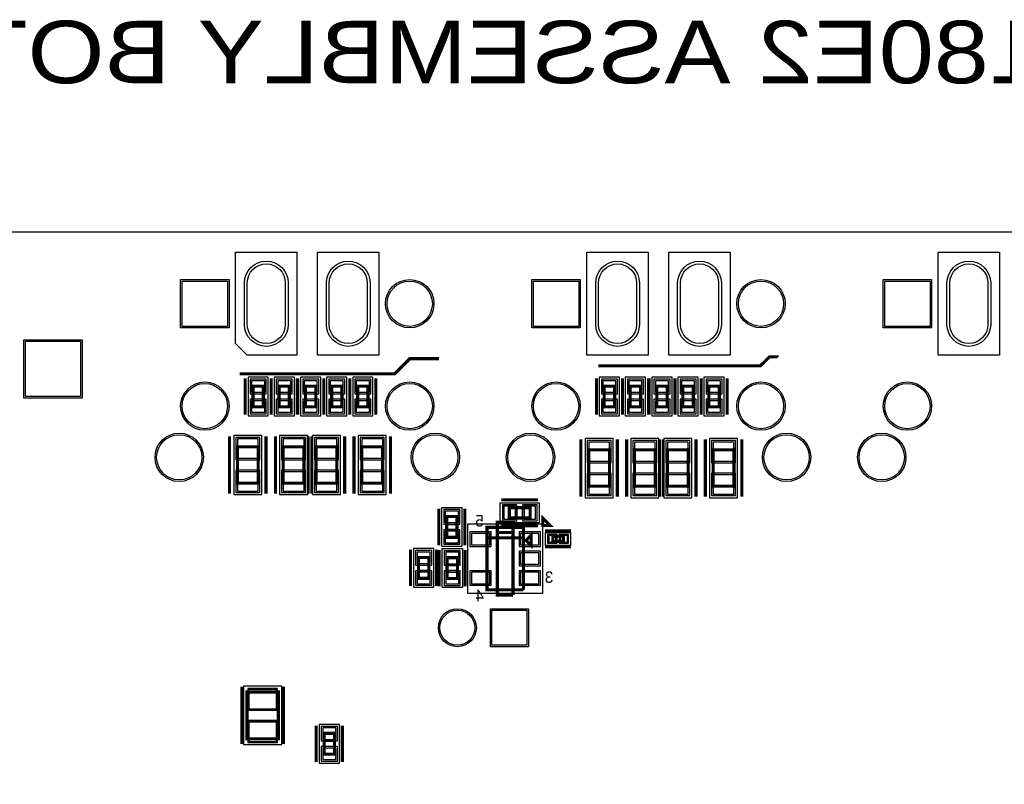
# Model space of a CAD drawing. Extents: x -10 to 137, y -32 to 198.
# Tile 58 of 64: x 46 to 95, y 161 to 198. Entities that reach past the tile are written whole.
import ezdxf

# ---------------------------------------------------------------- set-up
doc = ezdxf.new("R2010")
doc.units = 0
for name, color, linetype in [('BG_OUTLINE', 95, 'CONTINUOUS'), ('PG_ASSEMBLY_BOTTOM', 52, 'CONTINUOUS'), ('PG_DFA_BOUND_BOTTOM', 254, 'CONTINUOUS'), ('PG_PLACE_BOUND_BOTTOM', 73, 'CONTINUOUS'), ('PG_SILKSCREEN_BOTTOM', 2, 'CONTINUOUS'), ('PIN_BOTTOM', 2, 'CONTINUOUS'), ('PIN_PASTEMASK_BOTTOM', 132, 'CONTINUOUS'), ('PIN_SOLDERMASK_BOTTOM', 212, 'CONTINUOUS'), ('RKO_ALL', 40, 'CONTINUOUS'), ('VKO_BOTTOM', 173, 'CONTINUOUS')]:
    doc.layers.add(name, color=color, linetype=linetype)

msp = doc.modelspace()

# ---------------------------------------------------------------- linework, layer by layer
at = {"layer": 'BG_OUTLINE'}
msp.add_lwpolyline([(127, 0), (127, 187.96), (0, 187.96), (0, 0)], close=True, dxfattribs=at)
at = {"layer": 'PG_ASSEMBLY_BOTTOM', "const_width": 0.1524}
for points in [[(58.341006, 180.438806), (58.341006, 179.422806), (57.833006, 179.422806), (57.833006, 180.438806), (58.341006, 180.438806)], [(59.611006, 180.438806), (59.611006, 179.422806), (59.103006, 179.422806), (59.103006, 180.438806), (59.611006, 180.438806)], [(60.90666, 180.438806), (60.90666, 179.422806), (60.39866, 179.422806), (60.39866, 180.438806), (60.90666, 180.438806)], [(62.179454, 180.438806), (62.179454, 179.422806), (61.671454, 179.422806), (61.671454, 180.438806), (62.179454, 180.438806)], [(63.449454, 180.438806), (63.449454, 179.422806), (62.941454, 179.422806), (62.941454, 180.438806), (63.449454, 180.438806)], [(75.486006, 180.438806), (75.486006, 179.422806), (74.978006, 179.422806), (74.978006, 180.438806), (75.486006, 180.438806)], [(76.756006, 180.438806), (76.756006, 179.422806), (76.248006, 179.422806), (76.248006, 180.438806), (76.756006, 180.438806)], [(78.05166, 180.438806), (78.05166, 179.422806), (77.54366, 179.422806), (77.54366, 180.438806), (78.05166, 180.438806)], [(79.324454, 180.438806), (79.324454, 179.422806), (78.816454, 179.422806), (78.816454, 180.438806), (79.324454, 180.438806)], [(80.594454, 180.438806), (80.594454, 179.422806), (80.086454, 179.422806), (80.086454, 180.438806), (80.594454, 180.438806)], [(58.090054, 177.474118), (58.090054, 175.696118), (57.074054, 175.696118), (57.074054, 177.474118), (58.090054, 177.474118)], [(60.325254, 177.474118), (60.325254, 175.696118), (59.309254, 175.696118), (59.309254, 177.474118), (60.325254, 177.474118)], [(61.928502, 177.474118), (61.928502, 175.696118), (60.912502, 175.696118), (60.912502, 177.474118), (61.928502, 177.474118)], [(64.163702, 177.474118), (64.163702, 175.696118), (63.147702, 175.696118), (63.147702, 177.474118), (64.163702, 177.474118)], [(75.235054, 177.326544), (75.235054, 175.548544), (74.219054, 175.548544), (74.219054, 177.326544), (75.235054, 177.326544)], [(77.470254, 177.326544), (77.470254, 175.548544), (76.454254, 175.548544), (76.454254, 177.326544), (77.470254, 177.326544)], [(79.073502, 177.326544), (79.073502, 175.548544), (78.057502, 175.548544), (78.057502, 177.326544), (79.073502, 177.326544)], [(81.308702, 177.326544), (81.308702, 175.548544), (80.292702, 175.548544), (80.292702, 177.326544), (81.308702, 177.326544)], [(71.359268, 173.995842), (70.343268, 173.995842), (70.343268, 174.503842), (71.359268, 174.503842), (71.359268, 173.995842)], [(67.285362, 173.05147), (67.285362, 174.06747), (67.793362, 174.06747), (67.793362, 173.05147), (67.285362, 173.05147)], [(71.032116, 170.491658), (69.254116, 170.491658), (69.254116, 173.539658), (71.032116, 173.539658), (71.032116, 173.031658), (69.254116, 173.031658)], [(69.254116, 173.031658), (71.032116, 173.031658), (71.032116, 170.491658)], [(71.159116, 172.904658), (71.413116, 173.158658), (71.413116, 172.650658), (71.159116, 172.904658)], [(72.978772, 172.852334), (72.470772, 172.852334), (72.470772, 173.106334), (72.978772, 173.106334), (72.978772, 172.852334)], [(66.415412, 172.068236), (66.415412, 171.052236), (65.907412, 171.052236), (65.907412, 172.068236), (66.415412, 172.068236)], [(67.30492, 171.04614), (67.30492, 172.06214), (67.81292, 172.06214), (67.81292, 171.04614), (67.30492, 171.04614)], [(57.544716, 163.214812), (57.544716, 165.500812), (59.068716, 165.500812), (59.068716, 163.214812), (57.544716, 163.214812)], [(61.303662, 162.468306), (61.303662, 163.484306), (61.811662, 163.484306), (61.811662, 162.468306), (61.303662, 162.468306)]]:
    msp.add_lwpolyline(points, dxfattribs=at)
at = {"layer": 'PG_DFA_BOUND_BOTTOM'}
for points in [[(58.582306, 180.877972), (57.591706, 180.877972), (57.591706, 178.98364), (58.582306, 178.98364)], [(59.852306, 180.877972), (58.861706, 180.877972), (58.861706, 178.98364), (59.852306, 178.98364)], [(61.14796, 180.877972), (60.15736, 180.877972), (60.15736, 178.98364), (61.14796, 178.98364)], [(62.420754, 180.877972), (61.430154, 180.877972), (61.430154, 178.98364), (62.420754, 178.98364)], [(63.690754, 180.877972), (62.700154, 180.877972), (62.700154, 178.98364), (63.690754, 178.98364)], [(75.727306, 180.877972), (74.736706, 180.877972), (74.736706, 178.98364), (75.727306, 178.98364)], [(76.997306, 180.877972), (76.006706, 180.877972), (76.006706, 178.98364), (76.997306, 178.98364)], [(78.29296, 180.877972), (77.30236, 180.877972), (77.30236, 178.98364), (78.29296, 178.98364)], [(79.565754, 180.877972), (78.575154, 180.877972), (78.575154, 178.98364), (79.565754, 178.98364)], [(80.835754, 180.877972), (79.845154, 180.877972), (79.845154, 178.98364), (80.835754, 178.98364)], [(58.267854, 178.032918), (56.896254, 178.032918), (56.896254, 175.137318), (58.267854, 175.137318)], [(60.503054, 178.032918), (59.131454, 178.032918), (59.131454, 175.137318), (60.503054, 175.137318)], [(62.106302, 178.032918), (60.734702, 178.032918), (60.734702, 175.137318), (62.106302, 175.137318)], [(64.341502, 178.032918), (62.969902, 178.032918), (62.969902, 175.137318), (64.341502, 175.137318)], [(75.412854, 177.885344), (74.041254, 177.885344), (74.041254, 174.989744), (75.412854, 174.989744)], [(77.648054, 177.885344), (76.276454, 177.885344), (76.276454, 174.989744), (77.648054, 174.989744)], [(79.251302, 177.885344), (77.879702, 177.885344), (77.879702, 174.989744), (79.251302, 174.989744)], [(81.486502, 177.885344), (80.114902, 177.885344), (80.114902, 174.989744), (81.486502, 174.989744)], [(67.044062, 174.506636), (68.034662, 174.506636), (68.034662, 172.612304), (67.044062, 172.612304)], [(69.904102, 174.745142), (71.798434, 174.745142), (71.798434, 173.754542), (69.904102, 173.754542)], [(68.32092, 173.717458), (71.965312, 173.717458), (71.965312, 170.313858), (68.32092, 170.313858)], [(72.114664, 173.296834), (73.33488, 173.296834), (73.33488, 172.661834), (72.114664, 172.661834)], [(66.656712, 172.507402), (65.666112, 172.507402), (65.666112, 170.61307), (66.656712, 170.61307)], [(67.06362, 172.501306), (68.05422, 172.501306), (68.05422, 170.606974), (67.06362, 170.606974)], [(57.366916, 162.935412), (59.246516, 162.935412), (59.246516, 165.780212), (57.366916, 165.780212)], [(61.062362, 162.02914), (62.052962, 162.02914), (62.052962, 163.923472), (61.062362, 163.923472)]]:
    msp.add_lwpolyline(points, close=True, dxfattribs=at)
at = {"layer": 'PG_PLACE_BOUND_BOTTOM'}
for points in [[(58.341006, 180.438806), (58.341006, 179.422806), (57.833006, 179.422806), (57.833006, 180.438806)], [(59.611006, 180.438806), (59.611006, 179.422806), (59.103006, 179.422806), (59.103006, 180.438806)], [(60.90666, 180.438806), (60.90666, 179.422806), (60.39866, 179.422806), (60.39866, 180.438806)], [(62.179454, 180.438806), (62.179454, 179.422806), (61.671454, 179.422806), (61.671454, 180.438806)], [(63.449454, 180.438806), (63.449454, 179.422806), (62.941454, 179.422806), (62.941454, 180.438806)], [(75.486006, 180.438806), (75.486006, 179.422806), (74.978006, 179.422806), (74.978006, 180.438806)], [(76.756006, 180.438806), (76.756006, 179.422806), (76.248006, 179.422806), (76.248006, 180.438806)], [(78.05166, 180.438806), (78.05166, 179.422806), (77.54366, 179.422806), (77.54366, 180.438806)], [(79.324454, 180.438806), (79.324454, 179.422806), (78.816454, 179.422806), (78.816454, 180.438806)], [(80.594454, 180.438806), (80.594454, 179.422806), (80.086454, 179.422806), (80.086454, 180.438806)], [(58.090054, 177.474118), (58.090054, 175.696118), (57.074054, 175.696118), (57.074054, 177.474118)], [(60.325254, 177.474118), (60.325254, 175.696118), (59.309254, 175.696118), (59.309254, 177.474118)], [(61.928502, 177.474118), (61.928502, 175.696118), (60.912502, 175.696118), (60.912502, 177.474118)], [(64.163702, 177.474118), (64.163702, 175.696118), (63.147702, 175.696118), (63.147702, 177.474118)], [(75.235054, 177.326544), (75.235054, 175.548544), (74.219054, 175.548544), (74.219054, 177.326544)], [(77.470254, 177.326544), (77.470254, 175.548544), (76.454254, 175.548544), (76.454254, 177.326544)], [(79.073502, 177.326544), (79.073502, 175.548544), (78.057502, 175.548544), (78.057502, 177.326544)], [(81.308702, 177.326544), (81.308702, 175.548544), (80.292702, 175.548544), (80.292702, 177.326544)], [(70.343268, 174.503842), (71.359268, 174.503842), (71.359268, 173.995842), (70.343268, 173.995842)], [(67.285362, 174.06747), (67.793362, 174.06747), (67.793362, 173.05147), (67.285362, 173.05147)], [(69.254116, 173.539658), (71.032116, 173.539658), (71.032116, 170.491658), (69.254116, 170.491658)], [(72.470772, 173.106334), (72.978772, 173.106334), (72.978772, 172.852334), (72.470772, 172.852334)], [(66.415412, 172.068236), (66.415412, 171.052236), (65.907412, 171.052236), (65.907412, 172.068236)], [(67.30492, 172.06214), (67.81292, 172.06214), (67.81292, 171.04614), (67.30492, 171.04614)], [(57.544716, 163.214812), (59.068716, 163.214812), (59.068716, 165.500812), (57.544716, 165.500812)], [(61.303662, 162.468306), (61.303662, 163.484306), (61.811662, 163.484306), (61.811662, 162.468306)]]:
    msp.add_lwpolyline(points, close=True, dxfattribs=at)
at = {"layer": 'PG_SILKSCREEN_BOTTOM', "const_width": 0.1524}
for points in [[(57.177432, 181.03469), (64.746632, 181.03469), (65.491106, 181.779164), (66.905886, 181.779164)], [(74.684636, 181.430168), (82.601562, 181.430168), (83.035902, 181.864508), (83.44535, 181.864508), (83.457796, 181.852062)], [(57.452006, 180.819806), (57.452006, 179.041806)], [(58.722006, 180.819806), (58.722006, 179.041806)], [(58.722006, 180.819806), (58.722006, 179.041806)], [(59.992006, 180.819806), (59.992006, 179.041806)], [(60.01766, 180.819806), (60.01766, 179.041806)], [(61.28766, 180.819806), (61.28766, 179.041806)], [(61.290454, 180.819806), (61.290454, 179.041806)], [(62.560454, 180.819806), (62.560454, 179.041806)], [(62.560454, 180.819806), (62.560454, 179.041806)], [(63.830454, 180.819806), (63.830454, 179.041806)], [(74.597006, 180.819806), (74.597006, 179.041806)], [(75.867006, 180.819806), (75.867006, 179.041806)], [(75.867006, 180.819806), (75.867006, 179.041806)], [(77.137006, 180.819806), (77.137006, 179.041806)], [(77.16266, 180.819806), (77.16266, 179.041806)], [(78.43266, 180.819806), (78.43266, 179.041806)], [(78.435454, 180.819806), (78.435454, 179.041806)], [(79.705454, 180.819806), (79.705454, 179.041806)], [(79.705454, 180.819806), (79.705454, 179.041806)], [(80.975454, 180.819806), (80.975454, 179.041806)], [(56.693054, 177.982118), (56.693054, 175.188118)], [(58.471054, 177.982118), (58.471054, 175.188118)], [(58.928254, 177.982118), (58.928254, 175.188118)], [(60.531502, 177.982118), (60.531502, 175.188118)], [(60.706254, 177.982118), (60.706254, 175.188118)], [(62.309502, 177.982118), (62.309502, 175.188118)], [(62.766702, 177.982118), (62.766702, 175.188118)], [(64.544702, 177.982118), (64.544702, 175.188118)], [(73.838054, 177.834544), (73.838054, 175.040544)], [(75.616054, 177.834544), (75.616054, 175.040544)], [(76.073254, 177.834544), (76.073254, 175.040544)], [(77.676502, 177.834544), (77.676502, 175.040544)], [(77.851254, 177.834544), (77.851254, 175.040544)], [(79.454502, 177.834544), (79.454502, 175.040544)], [(79.911702, 177.834544), (79.911702, 175.040544)], [(81.689702, 177.834544), (81.689702, 175.040544)], [(71.740268, 174.884842), (69.962268, 174.884842)], [(66.904362, 172.67047), (66.904362, 174.44847)], [(68.174362, 172.67047), (68.174362, 174.44847)], [(71.981822, 173.632622), (71.981822, 173.992032), (72.341232, 173.632622), (71.981822, 173.632622)], [(70.524116, 170.237658), (69.762116, 170.237658), (69.762116, 173.793658), (70.524116, 173.793658), (70.524116, 173.285658), (69.762116, 173.285658)], [(71.740268, 173.614842), (69.962268, 173.614842)], [(69.762116, 173.285658), (70.524116, 173.285658), (70.524116, 170.237658)], [(73.359772, 173.360334), (72.089772, 173.360334)], [(65.526412, 172.449236), (65.526412, 170.671236)], [(66.796412, 172.449236), (66.796412, 170.671236)], [(73.359772, 172.598334), (72.089772, 172.598334)], [(66.92392, 170.66514), (66.92392, 172.44314)], [(68.19392, 170.66514), (68.19392, 172.44314)], [(57.290716, 162.960812), (57.290716, 165.754812)], [(59.322716, 162.960812), (59.322716, 165.754812)], [(60.922662, 162.087306), (60.922662, 163.865306)], [(62.192662, 162.087306), (62.192662, 163.865306)]]:
    msp.add_lwpolyline(points, dxfattribs=at)
at = {"layer": 'PIN_BOTTOM'}
for points in [[(57.555892, 183.44388), (57.555892, 185.47588, -1), (59.410092, 185.47588), (59.410092, 183.44388, -1)], [(61.555884, 183.44388), (61.555884, 185.47588, -1), (63.410084, 185.47588), (63.410084, 183.44388, -1)], [(74.700892, 183.44388), (74.700892, 185.47588, -1), (76.555092, 185.47588), (76.555092, 183.44388, -1)], [(78.700884, 183.44388), (78.700884, 185.47588, -1), (80.555084, 185.47588), (80.555084, 183.44388, -1)], [(91.845892, 183.44388), (91.845892, 185.47588, -1), (93.700092, 185.47588), (93.700092, 183.44388, -1)]]:
    msp.add_lwpolyline(points, format="xyb", close=True, dxfattribs=at)
for points in [[(56.587898, 185.56478), (56.587898, 183.35498), (54.378098, 183.35498), (54.378098, 185.56478)], [(73.732898, 185.56478), (73.732898, 183.35498), (71.523098, 183.35498), (71.523098, 185.56478)], [(90.877898, 185.56478), (90.877898, 183.35498), (88.668098, 183.35498), (88.668098, 185.56478)], [(49.418748, 182.623968), (49.418748, 179.931568), (46.726348, 179.931568), (46.726348, 182.623968)], [(58.404506, 180.700172), (57.769506, 180.700172), (57.769506, 180.141372), (58.404506, 180.141372)], [(59.674506, 180.700172), (59.039506, 180.700172), (59.039506, 180.141372), (59.674506, 180.141372)], [(60.97016, 180.700172), (60.33516, 180.700172), (60.33516, 180.141372), (60.97016, 180.141372)], [(62.242954, 180.700172), (61.607954, 180.700172), (61.607954, 180.141372), (62.242954, 180.141372)], [(63.512954, 180.700172), (62.877954, 180.700172), (62.877954, 180.141372), (63.512954, 180.141372)], [(75.549506, 180.700172), (74.914506, 180.700172), (74.914506, 180.141372), (75.549506, 180.141372)], [(76.819506, 180.700172), (76.184506, 180.700172), (76.184506, 180.141372), (76.819506, 180.141372)], [(78.11516, 180.700172), (77.48016, 180.700172), (77.48016, 180.141372), (78.11516, 180.141372)], [(79.387954, 180.700172), (78.752954, 180.700172), (78.752954, 180.141372), (79.387954, 180.141372)], [(80.657954, 180.700172), (80.022954, 180.700172), (80.022954, 180.141372), (80.657954, 180.141372)], [(58.404506, 179.72024), (57.769506, 179.72024), (57.769506, 179.16144), (58.404506, 179.16144)], [(59.674506, 179.72024), (59.039506, 179.72024), (59.039506, 179.16144), (59.674506, 179.16144)], [(60.97016, 179.72024), (60.33516, 179.72024), (60.33516, 179.16144), (60.97016, 179.16144)], [(62.242954, 179.72024), (61.607954, 179.72024), (61.607954, 179.16144), (62.242954, 179.16144)], [(63.512954, 179.72024), (62.877954, 179.72024), (62.877954, 179.16144), (63.512954, 179.16144)], [(75.549506, 179.72024), (74.914506, 179.72024), (74.914506, 179.16144), (75.549506, 179.16144)], [(76.819506, 179.72024), (76.184506, 179.72024), (76.184506, 179.16144), (76.819506, 179.16144)], [(78.11516, 179.72024), (77.48016, 179.72024), (77.48016, 179.16144), (78.11516, 179.16144)], [(79.387954, 179.72024), (78.752954, 179.72024), (78.752954, 179.16144), (79.387954, 179.16144)], [(80.657954, 179.72024), (80.022954, 179.72024), (80.022954, 179.16144), (80.657954, 179.16144)], [(58.090054, 177.855118), (57.074054, 177.855118), (57.074054, 176.915318), (58.090054, 176.915318)], [(60.325254, 177.855118), (59.309254, 177.855118), (59.309254, 176.915318), (60.325254, 176.915318)], [(61.928502, 177.855118), (60.912502, 177.855118), (60.912502, 176.915318), (61.928502, 176.915318)], [(64.163702, 177.855118), (63.147702, 177.855118), (63.147702, 176.915318), (64.163702, 176.915318)], [(75.235054, 177.707544), (74.219054, 177.707544), (74.219054, 176.767744), (75.235054, 176.767744)], [(77.470254, 177.707544), (76.454254, 177.707544), (76.454254, 176.767744), (77.470254, 176.767744)], [(79.073502, 177.707544), (78.057502, 177.707544), (78.057502, 176.767744), (79.073502, 176.767744)], [(81.308702, 177.707544), (80.292702, 177.707544), (80.292702, 176.767744), (81.308702, 176.767744)], [(58.090054, 176.254918), (57.074054, 176.254918), (57.074054, 175.315118), (58.090054, 175.315118)], [(60.325254, 176.254918), (59.309254, 176.254918), (59.309254, 175.315118), (60.325254, 175.315118)], [(61.928502, 176.254918), (60.912502, 176.254918), (60.912502, 175.315118), (61.928502, 175.315118)], [(64.163702, 176.254918), (63.147702, 176.254918), (63.147702, 175.315118), (64.163702, 175.315118)], [(75.235054, 176.107344), (74.219054, 176.107344), (74.219054, 175.167544), (75.235054, 175.167544)], [(77.470254, 176.107344), (76.454254, 176.107344), (76.454254, 175.167544), (77.470254, 175.167544)], [(79.073502, 176.107344), (78.057502, 176.107344), (78.057502, 175.167544), (79.073502, 175.167544)], [(81.308702, 176.107344), (80.292702, 176.107344), (80.292702, 175.167544), (81.308702, 175.167544)], [(70.640702, 173.932342), (70.640702, 174.567342), (70.081902, 174.567342), (70.081902, 173.932342)], [(71.620634, 173.932342), (71.620634, 174.567342), (71.061834, 174.567342), (71.061834, 173.932342)], [(67.221862, 173.770036), (67.856862, 173.770036), (67.856862, 174.328836), (67.221862, 174.328836)], [(67.221862, 172.790104), (67.856862, 172.790104), (67.856862, 173.348904), (67.221862, 173.348904)], [(69.38772, 172.686218), (69.38772, 173.245018), (68.49872, 173.245018), (68.49872, 172.686218)], [(71.787512, 172.686218), (71.787512, 173.245018), (70.898512, 173.245018), (70.898512, 172.686218)], [(72.622664, 172.814234), (72.622664, 173.144434), (72.267064, 173.144434), (72.267064, 172.814234)], [(73.18248, 172.814234), (73.18248, 173.144434), (72.82688, 173.144434), (72.82688, 172.814234)], [(66.478912, 172.329602), (65.843912, 172.329602), (65.843912, 171.770802), (66.478912, 171.770802)], [(67.24142, 171.764706), (67.87642, 171.764706), (67.87642, 172.323506), (67.24142, 172.323506)], [(71.787512, 171.736258), (71.787512, 172.295058), (70.898512, 172.295058), (70.898512, 171.736258)], [(66.478912, 171.34967), (65.843912, 171.34967), (65.843912, 170.79087), (66.478912, 170.79087)], [(67.24142, 170.784774), (67.87642, 170.784774), (67.87642, 171.343574), (67.24142, 171.343574)], [(69.38772, 170.786298), (69.38772, 171.345098), (68.49872, 171.345098), (68.49872, 170.786298)], [(71.787512, 170.786298), (71.787512, 171.345098), (70.898512, 171.345098), (70.898512, 170.786298)], [(69.49821, 167.789352), (69.49821, 169.491152), (71.20001, 169.491152), (71.20001, 167.789352)], [(57.633616, 164.688012), (58.979816, 164.688012), (58.979816, 165.627812), (57.633616, 165.627812)], [(57.633616, 163.087812), (58.979816, 163.087812), (58.979816, 164.027612), (57.633616, 164.027612)], [(61.240162, 163.186872), (61.875162, 163.186872), (61.875162, 163.745672), (61.240162, 163.745672)], [(61.240162, 162.20694), (61.875162, 162.20694), (61.875162, 162.76574), (61.240162, 162.76574)]]:
    msp.add_lwpolyline(points, close=True, dxfattribs=at)
for centre, radius in [((65.482978, 184.45988), 1.1049), ((82.627978, 184.45988), 1.1049), ((55.482998, 179.45989), 1.1049), ((65.482978, 179.45989), 1.1049), ((72.627998, 179.45989), 1.1049), ((82.627978, 179.45989), 1.1049), ((89.772998, 179.45989), 1.1049), ((54.233064, 176.959768), 1.1049), ((66.732912, 176.959768), 1.1049), ((71.378064, 176.959768), 1.1049), ((83.877912, 176.959768), 1.1049), ((88.523064, 176.959768), 1.1049), ((67.80911, 168.640252), 0.8509)]:
    msp.add_circle(centre, radius, dxfattribs=at)
at = {"layer": 'PIN_PASTEMASK_BOTTOM'}
for points in [[(58.404506, 180.700172), (57.769506, 180.700172), (57.769506, 180.141372), (58.404506, 180.141372)], [(59.674506, 180.700172), (59.039506, 180.700172), (59.039506, 180.141372), (59.674506, 180.141372)], [(60.97016, 180.700172), (60.33516, 180.700172), (60.33516, 180.141372), (60.97016, 180.141372)], [(62.242954, 180.700172), (61.607954, 180.700172), (61.607954, 180.141372), (62.242954, 180.141372)], [(63.512954, 180.700172), (62.877954, 180.700172), (62.877954, 180.141372), (63.512954, 180.141372)], [(75.549506, 180.700172), (74.914506, 180.700172), (74.914506, 180.141372), (75.549506, 180.141372)], [(76.819506, 180.700172), (76.184506, 180.700172), (76.184506, 180.141372), (76.819506, 180.141372)], [(78.11516, 180.700172), (77.48016, 180.700172), (77.48016, 180.141372), (78.11516, 180.141372)], [(79.387954, 180.700172), (78.752954, 180.700172), (78.752954, 180.141372), (79.387954, 180.141372)], [(80.657954, 180.700172), (80.022954, 180.700172), (80.022954, 180.141372), (80.657954, 180.141372)], [(58.404506, 179.72024), (57.769506, 179.72024), (57.769506, 179.16144), (58.404506, 179.16144)], [(59.674506, 179.72024), (59.039506, 179.72024), (59.039506, 179.16144), (59.674506, 179.16144)], [(60.97016, 179.72024), (60.33516, 179.72024), (60.33516, 179.16144), (60.97016, 179.16144)], [(62.242954, 179.72024), (61.607954, 179.72024), (61.607954, 179.16144), (62.242954, 179.16144)], [(63.512954, 179.72024), (62.877954, 179.72024), (62.877954, 179.16144), (63.512954, 179.16144)], [(75.549506, 179.72024), (74.914506, 179.72024), (74.914506, 179.16144), (75.549506, 179.16144)], [(76.819506, 179.72024), (76.184506, 179.72024), (76.184506, 179.16144), (76.819506, 179.16144)], [(78.11516, 179.72024), (77.48016, 179.72024), (77.48016, 179.16144), (78.11516, 179.16144)], [(79.387954, 179.72024), (78.752954, 179.72024), (78.752954, 179.16144), (79.387954, 179.16144)], [(80.657954, 179.72024), (80.022954, 179.72024), (80.022954, 179.16144), (80.657954, 179.16144)], [(58.090054, 177.855118), (57.074054, 177.855118), (57.074054, 176.915318), (58.090054, 176.915318)], [(60.325254, 177.855118), (59.309254, 177.855118), (59.309254, 176.915318), (60.325254, 176.915318)], [(61.928502, 177.855118), (60.912502, 177.855118), (60.912502, 176.915318), (61.928502, 176.915318)], [(64.163702, 177.855118), (63.147702, 177.855118), (63.147702, 176.915318), (64.163702, 176.915318)], [(75.235054, 177.707544), (74.219054, 177.707544), (74.219054, 176.767744), (75.235054, 176.767744)], [(77.470254, 177.707544), (76.454254, 177.707544), (76.454254, 176.767744), (77.470254, 176.767744)], [(79.073502, 177.707544), (78.057502, 177.707544), (78.057502, 176.767744), (79.073502, 176.767744)], [(81.308702, 177.707544), (80.292702, 177.707544), (80.292702, 176.767744), (81.308702, 176.767744)], [(58.090054, 176.254918), (57.074054, 176.254918), (57.074054, 175.315118), (58.090054, 175.315118)], [(60.325254, 176.254918), (59.309254, 176.254918), (59.309254, 175.315118), (60.325254, 175.315118)], [(61.928502, 176.254918), (60.912502, 176.254918), (60.912502, 175.315118), (61.928502, 175.315118)], [(64.163702, 176.254918), (63.147702, 176.254918), (63.147702, 175.315118), (64.163702, 175.315118)], [(75.235054, 176.107344), (74.219054, 176.107344), (74.219054, 175.167544), (75.235054, 175.167544)], [(77.470254, 176.107344), (76.454254, 176.107344), (76.454254, 175.167544), (77.470254, 175.167544)], [(79.073502, 176.107344), (78.057502, 176.107344), (78.057502, 175.167544), (79.073502, 175.167544)], [(81.308702, 176.107344), (80.292702, 176.107344), (80.292702, 175.167544), (81.308702, 175.167544)], [(70.640702, 173.932342), (70.640702, 174.567342), (70.081902, 174.567342), (70.081902, 173.932342)], [(71.620634, 173.932342), (71.620634, 174.567342), (71.061834, 174.567342), (71.061834, 173.932342)], [(67.221862, 173.770036), (67.856862, 173.770036), (67.856862, 174.328836), (67.221862, 174.328836)], [(67.221862, 172.790104), (67.856862, 172.790104), (67.856862, 173.348904), (67.221862, 173.348904)], [(69.38772, 172.686218), (69.38772, 173.245018), (68.49872, 173.245018), (68.49872, 172.686218)], [(71.787512, 172.686218), (71.787512, 173.245018), (70.898512, 173.245018), (70.898512, 172.686218)], [(72.622664, 172.814234), (72.622664, 173.144434), (72.267064, 173.144434), (72.267064, 172.814234)], [(73.18248, 172.814234), (73.18248, 173.144434), (72.82688, 173.144434), (72.82688, 172.814234)], [(66.478912, 172.329602), (65.843912, 172.329602), (65.843912, 171.770802), (66.478912, 171.770802)], [(67.24142, 171.764706), (67.87642, 171.764706), (67.87642, 172.323506), (67.24142, 172.323506)], [(71.787512, 171.736258), (71.787512, 172.295058), (70.898512, 172.295058), (70.898512, 171.736258)], [(66.478912, 171.34967), (65.843912, 171.34967), (65.843912, 170.79087), (66.478912, 170.79087)], [(67.24142, 170.784774), (67.87642, 170.784774), (67.87642, 171.343574), (67.24142, 171.343574)], [(69.38772, 170.786298), (69.38772, 171.345098), (68.49872, 171.345098), (68.49872, 170.786298)], [(71.787512, 170.786298), (71.787512, 171.345098), (70.898512, 171.345098), (70.898512, 170.786298)], [(57.633616, 164.688012), (58.979816, 164.688012), (58.979816, 165.627812), (57.633616, 165.627812)], [(57.633616, 163.087812), (58.979816, 163.087812), (58.979816, 164.027612), (57.633616, 164.027612)], [(61.240162, 163.186872), (61.875162, 163.186872), (61.875162, 163.745672), (61.240162, 163.745672)], [(61.240162, 162.20694), (61.875162, 162.20694), (61.875162, 162.76574), (61.240162, 162.76574)]]:
    msp.add_lwpolyline(points, close=True, dxfattribs=at)
at = {"layer": 'PIN_SOLDERMASK_BOTTOM'}
for points in [[(57.416192, 183.44388), (57.416192, 185.47588, -1), (59.549792, 185.47588), (59.549792, 183.44388, -1)], [(61.416184, 183.44388), (61.416184, 185.47588, -1), (63.549784, 185.47588), (63.549784, 183.44388, -1)], [(74.561192, 183.44388), (74.561192, 185.47588, -1), (76.694792, 185.47588), (76.694792, 183.44388, -1)], [(78.561184, 183.44388), (78.561184, 185.47588, -1), (80.694784, 185.47588), (80.694784, 183.44388, -1)], [(91.706192, 183.44388), (91.706192, 185.47588, -1), (93.839792, 185.47588), (93.839792, 183.44388, -1)]]:
    msp.add_lwpolyline(points, format="xyb", close=True, dxfattribs=at)
for points in [[(56.664098, 185.64098), (56.664098, 183.27878), (54.301898, 183.27878), (54.301898, 185.64098)], [(73.809098, 185.64098), (73.809098, 183.27878), (71.446898, 183.27878), (71.446898, 185.64098)], [(90.954098, 185.64098), (90.954098, 183.27878), (88.591898, 183.27878), (88.591898, 185.64098)], [(49.494948, 182.700168), (49.494948, 179.855368), (46.650148, 179.855368), (46.650148, 182.700168)], [(58.480706, 180.776372), (57.693306, 180.776372), (57.693306, 180.065172), (58.480706, 180.065172)], [(59.750706, 180.776372), (58.963306, 180.776372), (58.963306, 180.065172), (59.750706, 180.065172)], [(61.04636, 180.776372), (60.25896, 180.776372), (60.25896, 180.065172), (61.04636, 180.065172)], [(62.319154, 180.776372), (61.531754, 180.776372), (61.531754, 180.065172), (62.319154, 180.065172)], [(63.589154, 180.776372), (62.801754, 180.776372), (62.801754, 180.065172), (63.589154, 180.065172)], [(75.625706, 180.776372), (74.838306, 180.776372), (74.838306, 180.065172), (75.625706, 180.065172)], [(76.895706, 180.776372), (76.108306, 180.776372), (76.108306, 180.065172), (76.895706, 180.065172)], [(78.19136, 180.776372), (77.40396, 180.776372), (77.40396, 180.065172), (78.19136, 180.065172)], [(79.464154, 180.776372), (78.676754, 180.776372), (78.676754, 180.065172), (79.464154, 180.065172)], [(80.734154, 180.776372), (79.946754, 180.776372), (79.946754, 180.065172), (80.734154, 180.065172)], [(58.480706, 179.79644), (57.693306, 179.79644), (57.693306, 179.08524), (58.480706, 179.08524)], [(59.750706, 179.79644), (58.963306, 179.79644), (58.963306, 179.08524), (59.750706, 179.08524)], [(61.04636, 179.79644), (60.25896, 179.79644), (60.25896, 179.08524), (61.04636, 179.08524)], [(62.319154, 179.79644), (61.531754, 179.79644), (61.531754, 179.08524), (62.319154, 179.08524)], [(63.589154, 179.79644), (62.801754, 179.79644), (62.801754, 179.08524), (63.589154, 179.08524)], [(75.625706, 179.79644), (74.838306, 179.79644), (74.838306, 179.08524), (75.625706, 179.08524)], [(76.895706, 179.79644), (76.108306, 179.79644), (76.108306, 179.08524), (76.895706, 179.08524)], [(78.19136, 179.79644), (77.40396, 179.79644), (77.40396, 179.08524), (78.19136, 179.08524)], [(79.464154, 179.79644), (78.676754, 179.79644), (78.676754, 179.08524), (79.464154, 179.08524)], [(80.734154, 179.79644), (79.946754, 179.79644), (79.946754, 179.08524), (80.734154, 179.08524)], [(58.166254, 177.931318), (56.997854, 177.931318), (56.997854, 176.839118), (58.166254, 176.839118)], [(60.401454, 177.931318), (59.233054, 177.931318), (59.233054, 176.839118), (60.401454, 176.839118)], [(62.004702, 177.931318), (60.836302, 177.931318), (60.836302, 176.839118), (62.004702, 176.839118)], [(64.239902, 177.931318), (63.071502, 177.931318), (63.071502, 176.839118), (64.239902, 176.839118)], [(75.311254, 177.783744), (74.142854, 177.783744), (74.142854, 176.691544), (75.311254, 176.691544)], [(77.546454, 177.783744), (76.378054, 177.783744), (76.378054, 176.691544), (77.546454, 176.691544)], [(79.149702, 177.783744), (77.981302, 177.783744), (77.981302, 176.691544), (79.149702, 176.691544)], [(81.384902, 177.783744), (80.216502, 177.783744), (80.216502, 176.691544), (81.384902, 176.691544)], [(58.166254, 176.331118), (56.997854, 176.331118), (56.997854, 175.238918), (58.166254, 175.238918)], [(60.401454, 176.331118), (59.233054, 176.331118), (59.233054, 175.238918), (60.401454, 175.238918)], [(62.004702, 176.331118), (60.836302, 176.331118), (60.836302, 175.238918), (62.004702, 175.238918)], [(64.239902, 176.331118), (63.071502, 176.331118), (63.071502, 175.238918), (64.239902, 175.238918)], [(75.311254, 176.183544), (74.142854, 176.183544), (74.142854, 175.091344), (75.311254, 175.091344)], [(77.546454, 176.183544), (76.378054, 176.183544), (76.378054, 175.091344), (77.546454, 175.091344)], [(79.149702, 176.183544), (77.981302, 176.183544), (77.981302, 175.091344), (79.149702, 175.091344)], [(81.384902, 176.183544), (80.216502, 176.183544), (80.216502, 175.091344), (81.384902, 175.091344)], [(70.716902, 173.856142), (70.716902, 174.643542), (70.005702, 174.643542), (70.005702, 173.856142)], [(71.696834, 173.856142), (71.696834, 174.643542), (70.985634, 174.643542), (70.985634, 173.856142)], [(67.145662, 173.693836), (67.933062, 173.693836), (67.933062, 174.405036), (67.145662, 174.405036)], [(67.145662, 172.713904), (67.933062, 172.713904), (67.933062, 173.425104), (67.145662, 173.425104)], [(69.46392, 172.610018), (69.46392, 173.321218), (68.42252, 173.321218), (68.42252, 172.610018)], [(71.863712, 172.610018), (71.863712, 173.321218), (70.822312, 173.321218), (70.822312, 172.610018)], [(72.673464, 172.763434), (72.673464, 173.195234), (72.216264, 173.195234), (72.216264, 172.763434)], [(73.23328, 172.763434), (73.23328, 173.195234), (72.77608, 173.195234), (72.77608, 172.763434)], [(66.555112, 172.405802), (65.767712, 172.405802), (65.767712, 171.694602), (66.555112, 171.694602)], [(67.16522, 171.688506), (67.95262, 171.688506), (67.95262, 172.399706), (67.16522, 172.399706)], [(71.863712, 171.660058), (71.863712, 172.371258), (70.822312, 172.371258), (70.822312, 171.660058)], [(66.555112, 171.42587), (65.767712, 171.42587), (65.767712, 170.71467), (66.555112, 170.71467)], [(67.16522, 170.708574), (67.95262, 170.708574), (67.95262, 171.419774), (67.16522, 171.419774)], [(69.46392, 170.710098), (69.46392, 171.421298), (68.42252, 171.421298), (68.42252, 170.710098)], [(71.863712, 170.710098), (71.863712, 171.421298), (70.822312, 171.421298), (70.822312, 170.710098)], [(69.42201, 167.713152), (69.42201, 169.567352), (71.27621, 169.567352), (71.27621, 167.713152)], [(57.582816, 164.637212), (59.030616, 164.637212), (59.030616, 165.678612), (57.582816, 165.678612)], [(57.582816, 163.037012), (59.030616, 163.037012), (59.030616, 164.078412), (57.582816, 164.078412)], [(61.163962, 163.110672), (61.951362, 163.110672), (61.951362, 163.821872), (61.163962, 163.821872)], [(61.163962, 162.13074), (61.951362, 162.13074), (61.951362, 162.84194), (61.163962, 162.84194)]]:
    msp.add_lwpolyline(points, close=True, dxfattribs=at)
for centre, radius in [((65.482978, 184.45988), 1.1811), ((82.627978, 184.45988), 1.1811), ((55.482998, 179.45989), 1.1811), ((65.482978, 179.45989), 1.1811), ((72.627998, 179.45989), 1.1811), ((82.627978, 179.45989), 1.1811), ((89.772998, 179.45989), 1.1811), ((54.233064, 176.959768), 1.1811), ((66.732912, 176.959768), 1.1811), ((71.378064, 176.959768), 1.1811), ((83.877912, 176.959768), 1.1811), ((88.523064, 176.959768), 1.1811), ((67.80911, 168.640252), 0.9271)]:
    msp.add_circle(centre, radius, dxfattribs=at)
at = {"layer": 'RKO_ALL'}
for points in [[(59.981592, 186.97448), (59.981592, 181.94528), (57.555892, 181.94528), (56.984392, 182.51678), (56.984392, 186.97448)], [(63.981584, 186.97448), (63.981584, 181.94528), (60.984384, 181.94528), (60.984384, 186.97448)], [(77.126592, 186.97448), (77.126592, 181.94528), (74.129392, 181.94528), (74.129392, 186.97448)], [(81.126584, 186.97448), (81.126584, 181.94528), (78.129384, 181.94528), (78.129384, 186.97448)], [(94.271592, 186.97448), (94.271592, 181.94528), (91.274392, 181.94528), (91.274392, 186.97448)]]:
    msp.add_lwpolyline(points, close=True, dxfattribs=at)
at = {"layer": 'VKO_BOTTOM'}
for points in [[(57.833006, 180.057806), (58.341006, 180.057806), (58.341006, 179.803806), (57.833006, 179.803806)], [(59.103006, 180.057806), (59.611006, 180.057806), (59.611006, 179.803806), (59.103006, 179.803806)], [(60.39866, 180.057806), (60.90666, 180.057806), (60.90666, 179.803806), (60.39866, 179.803806)], [(61.671454, 180.057806), (62.179454, 180.057806), (62.179454, 179.803806), (61.671454, 179.803806)], [(62.941454, 180.057806), (63.449454, 180.057806), (63.449454, 179.803806), (62.941454, 179.803806)], [(74.978006, 180.057806), (75.486006, 180.057806), (75.486006, 179.803806), (74.978006, 179.803806)], [(76.248006, 180.057806), (76.756006, 180.057806), (76.756006, 179.803806), (76.248006, 179.803806)], [(77.54366, 180.057806), (78.05166, 180.057806), (78.05166, 179.803806), (77.54366, 179.803806)], [(78.816454, 180.057806), (79.324454, 180.057806), (79.324454, 179.803806), (78.816454, 179.803806)], [(80.086454, 180.057806), (80.594454, 180.057806), (80.594454, 179.803806), (80.086454, 179.803806)], [(57.074054, 176.839118), (58.090054, 176.839118), (58.090054, 176.331118), (57.074054, 176.331118)], [(59.309254, 176.839118), (60.325254, 176.839118), (60.325254, 176.331118), (59.309254, 176.331118)], [(60.912502, 176.839118), (61.928502, 176.839118), (61.928502, 176.331118), (60.912502, 176.331118)], [(63.147702, 176.839118), (64.163702, 176.839118), (64.163702, 176.331118), (63.147702, 176.331118)], [(74.219054, 176.691544), (75.235054, 176.691544), (75.235054, 176.183544), (74.219054, 176.183544)], [(76.454254, 176.691544), (77.470254, 176.691544), (77.470254, 176.183544), (76.454254, 176.183544)], [(78.057502, 176.691544), (79.073502, 176.691544), (79.073502, 176.183544), (78.057502, 176.183544)], [(80.292702, 176.691544), (81.308702, 176.691544), (81.308702, 176.183544), (80.292702, 176.183544)], [(70.724268, 174.503842), (70.978268, 174.503842), (70.978268, 173.995842), (70.724268, 173.995842)], [(67.285362, 173.68647), (67.793362, 173.68647), (67.793362, 173.43247), (67.285362, 173.43247)], [(65.907412, 171.687236), (66.415412, 171.687236), (66.415412, 171.433236), (65.907412, 171.433236)], [(67.30492, 171.68114), (67.81292, 171.68114), (67.81292, 171.42714), (67.30492, 171.42714)], [(59.068716, 164.103812), (57.544716, 164.103812), (57.544716, 164.611812), (59.068716, 164.611812)], [(61.811662, 162.849306), (61.303662, 162.849306), (61.303662, 163.103306), (61.811662, 163.103306)]]:
    msp.add_lwpolyline(points, close=True, dxfattribs=at)

# ---------------------------------------------------------------- texts
at = {"layer": 'PG_ASSEMBLY_BOTTOM', "text_generation_flag": 2, "width": 1.183333}
msp.add_text('PROC180E2 ASSEMBLY BOTTOM', height=3.048, dxfattribs=at).set_placement((110.363, 195.2244))
at = {"layer": 'PG_SILKSCREEN_BOTTOM', "text_generation_flag": 2}
for s, p in [('5', (69.094858, 173.582838)), ('3', (72.492616, 170.83024)), ('4', (69.106542, 169.933874))]:
    msp.add_text(s, height=0.5588, dxfattribs=at).set_placement(p)

doc.saveas('drawing.dxf')
